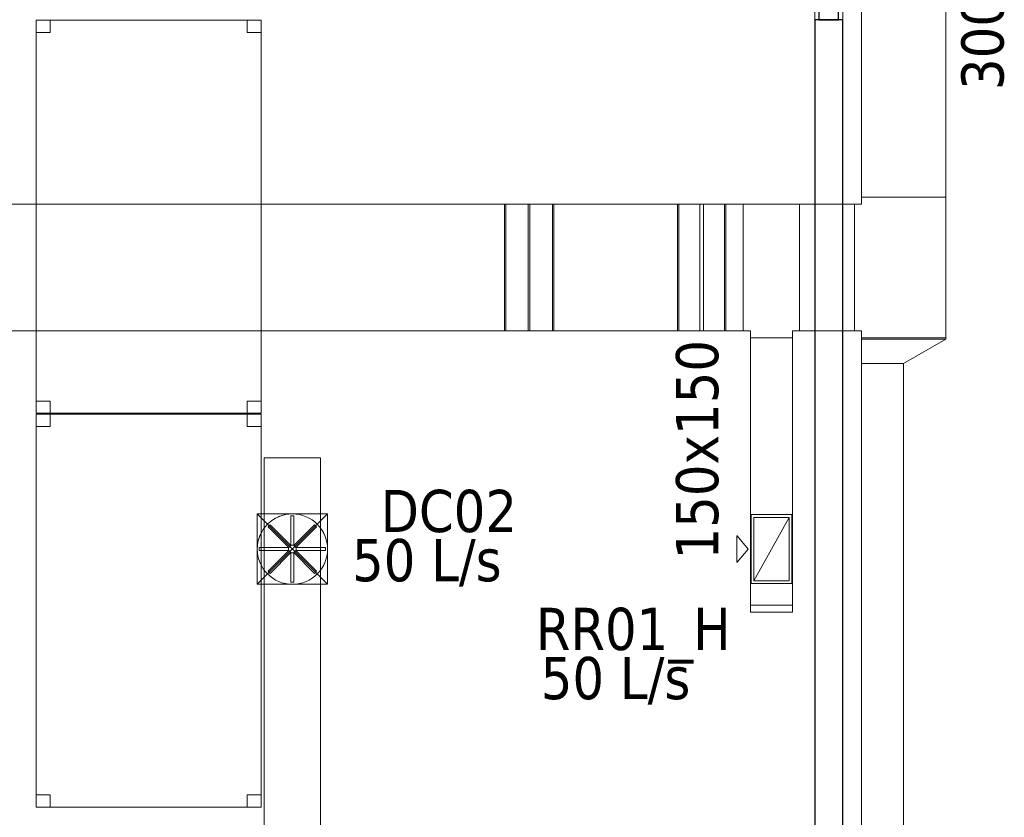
# Model space of a CAD drawing. Header units: metres. Extents: x 397.7 to 427.5, y 12.7 to 28.4.
# Tile 133 of 142: x 417.7 to 421.2, y 19.6 to 22.4. Entities that reach past the tile are written whole.
import ezdxf

# ---------------------------------------------------------------- set-up
doc = ezdxf.new("R2010")
doc.units = ezdxf.units.M
doc.layers.add('01_CARPINTERIA', color=5, linetype='Continuous', lineweight=25, true_color=0x0000ff)
for name, color, linetype, lineweight in [('02_MOBILIARIO', 7, 'Continuous', 18), ('A-DETL-____-MBND', 7, 'Continuous', 18), ('A-DETL-GENF-OTLN', 7, 'Continuous', 18), ('A-GENM-____-OTLN', 7, 'Continuous', 18), ('A-WALL-____-MCUT', 7, 'Continuous', 25), ('A-WALL-____-OTLN', 7, 'Continuous', 25), ('M-HVAC-CDFF-IDEN', 7, 'Continuous', 30), ('M-HVAC-CDFF-OTLN', 7, 'Continuous', 18), ('M-HVAC-DUCT-IDEN', 7, 'Continuous', 30), ('M-HVAC-DUCT-OTLN', 7, 'Continuous', 18)]:
    doc.layers.add(name, color=color, linetype=linetype, lineweight=lineweight)
doc.styles.add('Tahoma_2', font='tahoma.ttf', dxfattribs={"height": 0.15})

# ---------------------------------------------------------------- blocks, each defined once
blk = doc.blocks.new('Family - Taula 140X80_P2-152747-05_CLI_AIRE_P2')
at = {"layer": 'A-DETL-____-MBND', "color": 253, "true_color": 0xaaaaaa}
for p, q in [((0, 0), (0, 1.3973)), ((0, 1.3973), (0.8001, 1.3973)), ((0, 1.3973), (0, 0)), ((0.8001, 1.3973), (0, 1.3973)), ((0, 1.3536), (0, 1.3973)), ((0, 1.3973), (0.05, 1.3973)), ((0, 1.3973), (0, 1.3536)), ((0.05, 1.3973), (0, 1.3973)), ((0.05, 1.3973), (0.05, 1.3536)), ((0.05, 1.3536), (0.05, 1.3973)), ((0.7501, 1.3536), (0.7501, 1.3973)), ((0.7501, 1.3973), (0.8001, 1.3973)), ((0.7501, 1.3973), (0.7501, 1.3536)), ((0.8001, 1.3973), (0.7501, 1.3973)), ((0.8001, 1.3973), (0.8001, 1.3536)), ((0.8001, 1.3536), (0.8001, 1.3973)), ((0.8001, 1.3973), (0.8001, 0)), ((0.8001, 0), (0.8001, 1.3973)), ((0.05, 1.3536), (0, 1.3536)), ((0, 1.3536), (0.05, 1.3536)), ((0.8001, 1.3536), (0.7501, 1.3536)), ((0.7501, 1.3536), (0.8001, 1.3536)), ((0, 0), (0, 0.0437)), ((0, 0.0437), (0.05, 0.0437)), ((0, 0.0437), (0, 0)), ((0.05, 0.0437), (0, 0.0437)), ((0.05, 0.0437), (0.05, 0)), ((0.05, 0), (0.05, 0.0437)), ((0.7501, 0.0437), (0.7501, 0)), ((0.8001, 0.0437), (0.7501, 0.0437)), ((0.7501, 0), (0.7501, 0.0437)), ((0.7501, 0.0437), (0.8001, 0.0437)), ((0.8001, 0.0437), (0.8001, 0)), ((0.8001, 0), (0.8001, 0.0437)), ((0.05, 0), (0, 0)), ((0, 0), (0.05, 0)), ((0.8001, 0), (0, 0)), ((0, 0), (0.8001, 0)), ((0.8001, 0), (0.7501, 0)), ((0.7501, 0), (0.8001, 0))]:
    blk.add_line(p, q, dxfattribs=at)
blk = doc.blocks.new('Family - LONDR55-XX_ZZ-ARQ-CAA-M3D-Londres55-153252-05_CLI_AIRE_P2')
at = {"layer": '01_CARPINTERIA', "color": 161, "true_color": 0xaaaaff}
for p, q in [((0.69, 0.1487), (0.69, 0.15)), ((0.69, 0.15), (0.69, 0.1487)), ((0.815, 0.15), (0.69, 0.15)), ((0.69, 0.145), (0.69, 0.1487)), ((0.69, 0.1487), (0.69, 0.145)), ((0.8137, 0.1487), (0.69, 0.1487)), ((0.8137, 0.1487), (0.69, 0.1487)), ((0.69, 0.14), (0.69, 0.145)), ((0.69, 0.145), (0.69, 0.14)), ((0.81, 0.145), (0.69, 0.145)), ((0.81, 0.145), (0.69, 0.145)), ((0.81, 0.145), (0.805, 0.14)), ((0.805, 0.14), (0.81, 0.145)), ((0.8137, 0.1487), (0.81, 0.145)), ((0.81, 0.145), (0.8137, 0.1487)), ((0.81, 0.1), (0.81, 0.145)), ((0.81, 0.1), (0.81, 0.145)), ((0.815, 0.15), (0.8137, 0.1487)), ((0.8137, 0.1487), (0.815, 0.15)), ((0.8137, 0.1), (0.8137, 0.1487)), ((0.8137, 0.1), (0.8137, 0.1487)), ((0.815, 0.1), (0.815, 0.15)), ((0.69, 0.135), (0.69, 0.14)), ((0.69, 0.14), (0.69, 0.135)), ((0.69, 0.14), (0.805, 0.14)), ((0.805, 0.14), (0.69, 0.14)), ((0.69, 0.135), (0.69, 0.1313)), ((0.69, 0.1313), (0.69, 0.135)), ((0.8, 0.135), (0.69, 0.135)), ((0.8, 0.135), (0.69, 0.135)), ((0.69, 0.1313), (0.69, 0.13)), ((0.69, 0.13), (0.69, 0.1313)), ((0.7963, 0.1313), (0.69, 0.1313)), ((0.7963, 0.1313), (0.69, 0.1313)), ((0.795, 0.13), (0.69, 0.13)), ((0.795, 0.13), (0.7963, 0.1313)), ((0.7963, 0.1313), (0.795, 0.13)), ((0.795, 0.1), (0.795, 0.13)), ((0.7963, 0.1313), (0.8, 0.135)), ((0.8, 0.135), (0.7963, 0.1313)), ((0.7963, 0.1), (0.7963, 0.1313)), ((0.7963, 0.1), (0.7963, 0.1313)), ((0.8, 0.135), (0.805, 0.14)), ((0.805, 0.14), (0.8, 0.135)), ((0.8, 0.1), (0.8, 0.135)), ((0.8, 0.1), (0.8, 0.135)), ((0.805, 0.14), (0.805, 0.1)), ((0.805, 0.1), (0.805, 0.14)), ((0.89, 0.09), (0.05, 0.09)), ((0.05, 0.09), (0.05, 0.05)), ((0.89, 0.09), (0.05, 0.09)), ((0.05, 0.05), (0.05, 0.09)), ((0.83, 0.1), (0.78, 0.1)), ((0.78, 0.1), (0.83, 0.1)), ((0.78, 0.09), (0.78, 0.1)), ((0.78, 0.09), (0.78, 0.1)), ((0.83, 0.09), (0.78, 0.09)), ((0.78, 0.09), (0.83, 0.09)), ((0.7963, 0.1), (0.795, 0.1)), ((0.795, 0.1), (0.7963, 0.1)), ((0.8, 0.1), (0.7963, 0.1)), ((0.7963, 0.1), (0.8, 0.1)), ((0.805, 0.1), (0.8, 0.1)), ((0.8, 0.1), (0.805, 0.1)), ((0.81, 0.1), (0.805, 0.1)), ((0.805, 0.1), (0.81, 0.1)), ((0.81, 0.1), (0.8137, 0.1)), ((0.8137, 0.1), (0.81, 0.1)), ((0.8137, 0.1), (0.815, 0.1)), ((0.815, 0.1), (0.8137, 0.1)), ((0.83, 0.09), (0.83, 0.1)), ((0.83, 0.1), (0.83, 0.09)), ((0.89, 0.05), (0.89, 0.09)), ((0.89, 0.05), (0.89, 0.09)), ((0.07, 0.07), (0, 0.07)), ((0, 0.07), (0, 0)), ((0.07, 0.07), (0, 0.07)), ((0, 0), (0, 0.07)), ((0.05, 0.05), (0.89, 0.05)), ((0.05, 0.05), (0.89, 0.05)), ((0.07, 0), (0.07, 0.07)), ((0.07, 0), (0.07, 0.07)), ((0.78, 0.05), (0.83, 0.05)), ((0.83, 0.05), (0.78, 0.05)), ((0.78, 0.04), (0.78, 0.05)), ((0.78, 0.04), (0.78, 0.05)), ((0.78, 0.04), (0.83, 0.04)), ((0.83, 0.04), (0.78, 0.04)), ((0.7963, 0.04), (0.795, 0.04)), ((0.795, 0.04), (0.7963, 0.04)), ((0.795, 0.01), (0.795, 0.04)), ((0.8, 0.04), (0.7963, 0.04)), ((0.7963, 0.04), (0.8, 0.04)), ((0.7963, 0.0087), (0.7963, 0.04)), ((0.7963, 0.0087), (0.7963, 0.04)), ((0.8, 0.04), (0.805, 0.04)), ((0.805, 0.04), (0.8, 0.04)), ((0.8, 0.005), (0.8, 0.04)), ((0.8, 0.005), (0.8, 0.04)), ((0.805, 0.04), (0.81, 0.04)), ((0.81, 0.04), (0.805, 0.04)), ((0.805, 0.04), (0.805, 0)), ((0.805, 0), (0.805, 0.04)), ((0.81, 0.04), (0.8137, 0.04)), ((0.8137, 0.04), (0.81, 0.04)), ((0.81, -0.005), (0.81, 0.04)), ((0.81, -0.005), (0.81, 0.04)), ((0.8137, 0.04), (0.815, 0.04)), ((0.815, 0.04), (0.8137, 0.04)), ((0.8137, -0.0087), (0.8137, 0.04)), ((0.8137, -0.0087), (0.8137, 0.04)), ((0.815, -0.01), (0.815, 0.04)), ((0.83, 0.04), (0.83, 0.05)), ((0.83, 0.05), (0.83, 0.04)), ((0.94, 0.07), (0.87, 0.07)), ((0.87, 0.07), (0.87, 0)), ((0.94, 0.07), (0.87, 0.07)), ((0.87, 0), (0.87, 0.07)), ((0.94, 0), (0.94, 0.07)), ((0.94, 0), (0.94, 0.07)), ((0, 0), (0.07, 0)), ((0, 0), (0.07, 0)), ((0.69, 0.0087), (0.69, 0.01)), ((0.69, 0.01), (0.69, 0.0087)), ((0.69, 0.01), (0.795, 0.01)), ((0.69, 0.005), (0.69, 0.0087)), ((0.69, 0.0087), (0.69, 0.005)), ((0.69, 0.0087), (0.7963, 0.0087)), ((0.69, 0.0087), (0.7963, 0.0087)), ((0.69, 0), (0.69, 0.005)), ((0.69, 0.005), (0.69, 0)), ((0.69, 0.005), (0.8, 0.005)), ((0.69, 0.005), (0.8, 0.005)), ((0.69, -0.005), (0.69, 0)), ((0.805, 0), (0.69, 0)), ((0.69, 0), (0.805, 0)), ((0.7963, 0.0087), (0.795, 0.01)), ((0.795, 0.01), (0.7963, 0.0087)), ((0.8, 0.005), (0.7963, 0.0087)), ((0.7963, 0.0087), (0.8, 0.005)), ((0.805, 0), (0.8, 0.005)), ((0.8, 0.005), (0.805, 0)), ((0.805, 0), (0.81, -0.005)), ((0.81, -0.005), (0.805, 0)), ((0.87, 0), (0.94, 0)), ((0.87, 0), (0.94, 0)), ((0.69, 0), (0.69, -0.005)), ((0.69, -0.005), (0.69, -0.0087)), ((0.69, -0.0087), (0.69, -0.005)), ((0.69, -0.005), (0.81, -0.005)), ((0.69, -0.005), (0.81, -0.005)), ((0.69, -0.0087), (0.69, -0.01)), ((0.69, -0.01), (0.69, -0.0087)), ((0.69, -0.0087), (0.8137, -0.0087)), ((0.69, -0.0087), (0.8137, -0.0087)), ((0.69, -0.01), (0.815, -0.01)), ((0.81, -0.005), (0.8137, -0.0087)), ((0.8137, -0.0087), (0.81, -0.005)), ((0.8137, -0.0087), (0.815, -0.01)), ((0.815, -0.01), (0.8137, -0.0087))]:
    blk.add_line(p, q, dxfattribs=at)
blk = doc.blocks.new('Family - Porta P2-153253-05_CLI_AIRE_P2')
blk.add_blockref('Family - LONDR55-XX_ZZ-ARQ-CAA-M3D-Londres55-153252-05_CLI_AIRE_P2', (0, 0))
blk = doc.blocks.new('Family - Taula 140X80_P2-153270-05_CLI_AIRE_P2')
at = {"layer": 'A-DETL-____-MBND', "color": 253, "true_color": 0xaaaaaa}
for p, q in [((0, 0), (0, 1.3973)), ((0, 1.3973), (0.8001, 1.3973)), ((0.8001, 1.3973), (0, 1.3973)), ((0, 1.3973), (0, 0)), ((0, 1.3536), (0, 1.3973)), ((0, 1.3973), (0.05, 1.3973)), ((0.05, 1.3973), (0, 1.3973)), ((0, 1.3973), (0, 1.3536)), ((0.05, 1.3973), (0.05, 1.3536)), ((0.05, 1.3536), (0.05, 1.3973)), ((0.7501, 1.3536), (0.7501, 1.3973)), ((0.7501, 1.3973), (0.8001, 1.3973)), ((0.8001, 1.3973), (0.7501, 1.3973)), ((0.7501, 1.3973), (0.7501, 1.3536)), ((0.8001, 1.3973), (0.8001, 0)), ((0.8001, 0), (0.8001, 1.3973)), ((0.8001, 1.3973), (0.8001, 1.3536)), ((0.8001, 1.3536), (0.8001, 1.3973)), ((0.05, 1.3536), (0, 1.3536)), ((0, 1.3536), (0.05, 1.3536)), ((0.8001, 1.3536), (0.7501, 1.3536)), ((0.7501, 1.3536), (0.8001, 1.3536)), ((0, 0), (0, 0.0437)), ((0, 0.0437), (0.05, 0.0437)), ((0.05, 0.0437), (0, 0.0437)), ((0, 0.0437), (0, 0)), ((0.05, 0.0437), (0.05, 0)), ((0.05, 0), (0.05, 0.0437)), ((0.7501, 0), (0.7501, 0.0437)), ((0.7501, 0.0437), (0.8001, 0.0437)), ((0.8001, 0.0437), (0.7501, 0.0437)), ((0.7501, 0.0437), (0.7501, 0)), ((0.8001, 0.0437), (0.8001, 0)), ((0.8001, 0), (0.8001, 0.0437)), ((0.8001, 0), (0, 0)), ((0, 0), (0.8001, 0)), ((0.05, 0), (0, 0)), ((0, 0), (0.05, 0)), ((0.8001, 0), (0.7501, 0)), ((0.7501, 0), (0.8001, 0))]:
    blk.add_line(p, q, dxfattribs=at)
blk = doc.blocks.new('Family - Mampara P2-153343-05_CLI_AIRE_P2')
at = {"layer": 'A-WALL-____-MCUT', "color": 253, "true_color": 0xaaaaaa}
for p, q in [((4.2271, 0.1), (0, 0.1)), ((4.2271, 0), (4.2271, 0.1)), ((0, 0), (4.2271, 0))]:
    blk.add_line(p, q, dxfattribs=at)
at = {"layer": 'A-WALL-____-OTLN', "color": 253, "true_color": 0xaaaaaa}
for p, q in [((4.2271, 0.1), (0, 0.1)), ((4.2271, 0), (4.2271, 0.1)), ((0, 0), (4.2271, 0))]:
    blk.add_line(p, q, dxfattribs=at)
at = {"layer": 'A-WALL-____-OTLN', "color": 253, "lineweight": 18, "true_color": 0xaaaaaa}
blk.add_line((0, 0), (6.0214, 0), dxfattribs=at)
blk = doc.blocks.new('Family - Vano puerta-153345-05_CLI_AIRE_P2')
at = {"layer": 'A-GENM-____-OTLN', "color": 253, "true_color": 0xaaaaaa}
for p, q in [((420.6098, 23.3826), (420.5098, 23.3826)), ((420.5098, 23.3826), (420.5098, 22.4426)), ((420.6098, 23.3826), (420.5098, 23.3826)), ((420.5098, 22.4426), (420.5098, 23.3826)), ((420.6098, 22.4426), (420.6098, 23.3826)), ((420.6098, 23.3826), (420.6098, 22.4426)), ((420.5098, 22.4426), (420.6098, 22.4426)), ((420.6098, 22.4426), (420.5098, 22.4426))]:
    blk.add_line(p, q, dxfattribs=at)
blk = doc.blocks.new('LONDR55-XX_ZZ-ARQ-CAA-M3D-Londres55_ifc-1-05_CLI_AIRE_P2')
at = {"layer": '01_CARPINTERIA', "color": 253, "lineweight": 18, "true_color": 0xaaaaaa, "rotation": 270}
blk.add_blockref('Family - Porta P2-153253-05_CLI_AIRE_P2', (420.5248, 23.3826), dxfattribs=at)
at = {"layer": '02_MOBILIARIO', "color": 253, "lineweight": 18, "true_color": 0xaaaaaa}
for name, p in [('Family - Taula 140X80_P2-153270-05_CLI_AIRE_P2', (417.7421, 21.0438)), ('Family - Taula 140X80_P2-152747-05_CLI_AIRE_P2', (417.7421, 19.6438))]:
    blk.add_blockref(name, p, dxfattribs=at)
at = {"layer": 'A-GENM-____-OTLN', "color": 253, "lineweight": 18, "true_color": 0xaaaaaa}
blk.add_blockref('Family - Vano puerta-153345-05_CLI_AIRE_P2', (0, 0), dxfattribs=at)
at = {"layer": 'A-WALL-____-OTLN', "color": 253, "lineweight": 18, "true_color": 0xaaaaaa, "rotation": 90}
blk.add_blockref('Family - Mampara P2-153343-05_CLI_AIRE_P2', (420.6098, 18.2155), dxfattribs=at)
blk = doc.blocks.new('M_Te rectangular - Estándar-458036-05_CLI_AIRE_P2')
at = {"layer": 'M-HVAC-DUCT-OTLN', "color": 40, "true_color": 0xffbf00}
for p, q in [((-0.1, 0.225), (-0.1, -0.225)), ((-0.1, -0.225), (-0.1, 0.225)), ((-0.1, 0.225), (0.1, 0.225)), ((0.1, 0.225), (-0.1, 0.225)), ((0.1, -0.225), (0.1, 0.225)), ((0.1, 0.225), (0.1, -0.225)), ((-0.075, -0.225), (-0.1, -0.225)), ((-0.075, -0.225), (-0.1, -0.225)), ((-0.075, -0.225), (-0.075, -0.25)), ((-0.075, -0.25), (-0.075, -0.225)), ((0.075, -0.225), (0.075, -0.25)), ((0.1, -0.225), (0.075, -0.225)), ((0.1, -0.225), (0.075, -0.225)), ((0.075, -0.25), (0.075, -0.225)), ((-0.075, -0.25), (0.075, -0.25)), ((0.075, -0.25), (-0.075, -0.25))]:
    blk.add_line(p, q, dxfattribs=at)
blk = doc.blocks.new('M_Te rectangular - Estándar-465057-05_CLI_AIRE_P2')
at = {"layer": 'M-HVAC-DUCT-OTLN', "color": 40, "true_color": 0xffbf00}
for p, q in [((-0.25, 0.15), (-0.25, -0.15)), ((-0.25, -0.15), (-0.25, 0.15)), ((-0.25, 0.15), (0.25, 0.15)), ((0.25, 0.15), (-0.25, 0.15)), ((0.25, -0.15), (0.25, 0.15)), ((0.25, 0.15), (0.25, -0.15)), ((-0.225, -0.15), (-0.25, -0.15)), ((-0.225, -0.15), (-0.25, -0.15)), ((-0.225, -0.15), (-0.225, -0.175)), ((-0.225, -0.175), (-0.225, -0.15)), ((-0.225, -0.175), (0.225, -0.175)), ((0.225, -0.175), (-0.225, -0.175)), ((0.225, -0.15), (0.225, -0.175)), ((0.25, -0.15), (0.225, -0.15)), ((0.25, -0.15), (0.225, -0.15)), ((0.225, -0.175), (0.225, -0.15))]:
    blk.add_line(p, q, dxfattribs=at)
blk = doc.blocks.new('ZYR_03_06_08_01 Difusor Rotacional Circular Impulsió NO PLENUM - DC02-354801-05_CLI_AIRE_P2')
at = {"layer": 'A-DETL-GENF-OTLN', "color": 143, "true_color": 0x32aad1}
for p, q in [((-0.0052, 0.1179), (0.0052, 0.1179)), ((-0.0052, 0.0138), (-0.0052, 0.1179)), ((0.0052, 0.1179), (0.0052, 0.0138)), ((-0.0862, 0.0788), (-0.0788, 0.0862)), ((-0.0125, 0.0052), (-0.0862, 0.0788)), ((-0.0788, 0.0862), (-0.0052, 0.0125)), ((0.0052, 0.0125), (0.0788, 0.0862)), ((0.0862, 0.0788), (0.0125, 0.0052)), ((0.0788, 0.0862), (0.0862, 0.0788)), ((-0.1179, 0.0052), (-0.0138, 0.0052)), ((-0.1179, -0.0052), (-0.1179, 0.0052)), ((-0.0138, 0.0052), (-0.0138, -0.0052)), ((-0.0052, 0.0125), (-0.0125, 0.0052)), ((0.0052, 0.0138), (-0.0052, 0.0138)), ((0.0125, 0.0052), (0.0052, 0.0125)), ((0.0138, 0.0052), (0.1179, 0.0052)), ((0.0138, -0.0052), (0.0138, 0.0052)), ((0.1179, 0.0052), (0.1179, -0.0052)), ((-0.0138, -0.0052), (-0.1179, -0.0052)), ((-0.0862, -0.0788), (-0.0125, -0.0052)), ((-0.0052, -0.0125), (-0.0788, -0.0862)), ((-0.0125, -0.0052), (-0.0052, -0.0125)), ((-0.0052, -0.0138), (0.0052, -0.0138)), ((-0.0052, -0.1179), (-0.0052, -0.0138)), ((0.0052, -0.0125), (0.0125, -0.0052)), ((0.0788, -0.0862), (0.0052, -0.0125)), ((0.0052, -0.0138), (0.0052, -0.1179)), ((0.0125, -0.0052), (0.0862, -0.0788)), ((0.1179, -0.0052), (0.0138, -0.0052)), ((-0.0788, -0.0862), (-0.0862, -0.0788)), ((0.0862, -0.0788), (0.0788, -0.0862)), ((0.0052, -0.1179), (-0.0052, -0.1179))]:
    blk.add_line(p, q, dxfattribs=at)
blk.add_circle((0, 0), 0.125, dxfattribs=at)
blk = doc.blocks.new('M_Transición de rectangular a redondo - Ángulo - 60 grados-473491-05_CLI_AIRE_P2')
at = {"layer": 'M-HVAC-DUCT-OTLN', "color": 143, "true_color": 0x32aad1}
for p, q in [((404.3152, 21.5041), (404.3152, 21.6291)), ((404.3152, 21.6291), (404.4402, 21.6291)), ((404.3152, 21.6291), (404.3152, 21.3791)), ((404.5652, 21.6291), (404.3152, 21.6291)), ((404.4402, 21.6291), (404.5652, 21.6291)), ((404.5652, 21.6291), (404.5652, 21.5041)), ((404.5652, 21.3791), (404.5652, 21.6291)), ((404.3152, 21.3791), (404.3152, 21.5041)), ((404.5652, 21.5041), (404.5652, 21.3791)), ((404.4402, 21.3791), (404.3152, 21.3791)), ((404.3152, 21.3791), (404.5652, 21.3791)), ((404.5652, 21.3791), (404.4402, 21.3791))]:
    blk.add_line(p, q, dxfattribs=at)
for start, end in [(90, 180), (0, 90), (180, 270), (270, 0)]:
    blk.add_arc((404.4402, 21.5041), 0.125, start, end, dxfattribs=at)
blk = doc.blocks.new('MEP_15_03 Injerto Conducte - Mínimo-474498-05_CLI_AIRE_P2')
at = {"layer": 'M-HVAC-DUCT-OTLN', "color": 143, "true_color": 0x32aad1}
for p, q in [((400.2754, 16.083), (400.0254, 16.083)), ((400.0254, 16.083), (400.0254, 15.833)), ((400.0254, 16.083), (400.0254, 15.833)), ((400.2754, 16.083), (400.0254, 16.083)), ((400.2754, 15.833), (400.2754, 16.083)), ((400.2754, 15.833), (400.2754, 16.083)), ((400.0254, 15.833), (400.2754, 15.833)), ((400.0254, 15.833), (400.2754, 15.833))]:
    blk.add_line(p, q, dxfattribs=at)
blk = doc.blocks.new('ZYR_03_06_04_01 Reixa Sostre Retorn - RR01_H-V6-05_CLI_AIRE_P2')
at = {"layer": 'M-HVAC-CDFF-OTLN', "color": 40, "true_color": 0xffbf00}
for p, q in [((0.1225, 0.0725), (-0.1225, 0.0725)), ((-0.1225, 0.0725), (-0.1225, -0.0725)), ((-0.1225, -0.0725), (-0.1225, 0.0725)), ((-0.1225, 0.0725), (0.1225, 0.0725)), ((0.1225, -0.0725), (0.1225, 0.0725)), ((0.1225, 0.0725), (0.1225, -0.0725)), ((0.1125, 0.0625), (-0.1125, 0.0625)), ((-0.1125, 0.0625), (-0.1125, -0.0625)), ((-0.1125, -0.0625), (-0.1125, 0.0625)), ((-0.1125, 0.0625), (0.1125, 0.0625)), ((-0.1125, -0.0625), (-0.1125, 0.0625)), ((-0.1125, 0.0625), (0.1125, 0.0625)), ((0.1125, 0.0625), (-0.1125, 0.0625)), ((-0.1125, 0.0625), (-0.1125, -0.0625)), ((0.1125, -0.0625), (0.1125, 0.0625)), ((0.1125, 0.0625), (0.1125, -0.0625)), ((0.1125, 0.0625), (0.1125, -0.0625)), ((0.1125, -0.0625), (0.1125, 0.0625)), ((-0.1125, -0.0625), (0.1125, -0.0625)), ((0.1125, -0.0625), (-0.1125, -0.0625)), ((0.1125, -0.0625), (-0.1125, -0.0625)), ((-0.1125, -0.0625), (0.1125, -0.0625)), ((-0.1225, -0.0725), (0.1225, -0.0725)), ((0.1225, -0.0725), (-0.1225, -0.0725)), ((-0.0469, -0.1216), (0, -0.0829)), ((0.0469, -0.1216), (0, -0.0829)), ((-0.0469, -0.1226), (-0.0469, -0.1216)), ((0.0469, -0.1226), (-0.0469, -0.1226)), ((0.0469, -0.1226), (0.0469, -0.1216))]:
    blk.add_line(p, q, dxfattribs=at)
blk = doc.blocks.new('M_Remate rectangular - Estándar-481061-05_CLI_AIRE_P2')
at = {"layer": 'M-HVAC-DUCT-OTLN', "color": 40, "true_color": 0xffbf00}
for p, q in [((0, 0.075), (0, -0.075)), ((0, -0.075), (0, 0.075)), ((0, 0.075), (0.025, 0.075)), ((0.025, 0.075), (0, 0.075)), ((0.025, 0.075), (0.025, -0.075)), ((0.025, -0.075), (0.025, 0.075)), ((0.025, -0.075), (0, -0.075)), ((0.025, -0.075), (0, -0.075))]:
    blk.add_line(p, q, dxfattribs=at)
blk = doc.blocks.new('MEP_15_03 Injerto Conducte - Mínimo-480247-05_CLI_AIRE_P2')
at = {"layer": 'M-HVAC-DUCT-OTLN', "color": 40, "true_color": 0xffbf00}
for p, q in [((400.7377, 25.2479), (400.694, 25.0271)), ((400.7377, 25.2479), (400.694, 25.0271)), ((400.8603, 25.2236), (400.7377, 25.2479)), ((400.8603, 25.2236), (400.7377, 25.2479)), ((400.8166, 25.0029), (400.8603, 25.2236)), ((400.8166, 25.0029), (400.8603, 25.2236)), ((400.694, 25.0271), (400.8166, 25.0029)), ((400.694, 25.0271), (400.8166, 25.0029))]:
    blk.add_line(p, q, dxfattribs=at)
blk = doc.blocks.new('M_Transición rectangular - Ángulo - 60 grados-557654-05_CLI_AIRE_P2')
at = {"layer": 'M-HVAC-DUCT-OTLN', "color": 40, "true_color": 0xffbf00}
for p, q in [((0, 0.075), (0, -0.075)), ((0, 0.075), (0.0866, 0.075)), ((0, 0.075), (0.0866, 0.075)), ((0, -0.075), (0, 0.075)), ((0.0866, -0.225), (0.0866, 0.075)), ((0.0866, 0.075), (0.0866, -0.225)), ((0, -0.075), (0.0866, -0.225)), ((0.0866, -0.225), (0, -0.075))]:
    blk.add_line(p, q, dxfattribs=at)
blk = doc.blocks.new('M_Codo rectangular - Radio - _55 W-780751-05_CLI_AIRE_P2')
at = {"layer": 'M-HVAC-DUCT-OTLN', "color": 40, "true_color": 0xffbf00}
for p, q in [((419.4071, 21.7872), (419.4071, 21.3372)), ((419.4071, 21.3372), (419.4071, 21.7872)), ((419.4114, 21.7872), (419.4071, 21.7872)), ((419.4071, 21.7872), (419.4974, 21.7872)), ((419.4114, 21.7872), (419.4974, 21.7872)), ((419.4114, 21.3372), (419.4114, 21.7872)), ((419.4974, 21.7872), (419.4974, 21.3372)), ((419.4071, 21.3372), (419.4114, 21.3372)), ((419.4071, 21.3372), (419.4974, 21.3372)), ((419.4974, 21.3372), (419.4114, 21.3372))]:
    blk.add_line(p, q, dxfattribs=at)
blk = doc.blocks.new('M_Codo rectangular - Radio - _55 W-V9-05_CLI_AIRE_P2')
at = {"layer": 'M-HVAC-DUCT-OTLN', "color": 40, "true_color": 0xffbf00}
for p, q in [((419.5777, 21.7872), (419.4916, 21.7872)), ((419.4916, 21.7872), (419.4916, 21.3372)), ((419.582, 21.7872), (419.4916, 21.7872)), ((419.5777, 21.3372), (419.5777, 21.7872)), ((419.582, 21.7872), (419.5777, 21.7872)), ((419.582, 21.3372), (419.582, 21.7872)), ((419.582, 21.7872), (419.582, 21.3372)), ((419.4916, 21.3372), (419.5777, 21.3372)), ((419.582, 21.3372), (419.4916, 21.3372)), ((419.5777, 21.3372), (419.582, 21.3372))]:
    blk.add_line(p, q, dxfattribs=at)
blk = doc.blocks.new('M_Codo rectangular - Radio - _55 W-780756-05_CLI_AIRE_P2')
at = {"layer": 'M-HVAC-DUCT-OTLN', "color": 40, "true_color": 0xffbf00}
for p, q in [((420.1013, 21.3372), (420.1013, 21.7872)), ((420.1013, 21.7872), (420.1895, 21.7872)), ((420.1939, 21.7872), (420.1013, 21.7872)), ((420.1895, 21.7872), (420.1895, 21.3372)), ((420.1939, 21.7872), (420.1895, 21.7872)), ((420.1939, 21.3372), (420.1939, 21.7872)), ((420.1939, 21.7872), (420.1939, 21.3372)), ((420.1895, 21.3372), (420.1013, 21.3372)), ((420.1939, 21.3372), (420.1013, 21.3372)), ((420.1895, 21.3372), (420.1939, 21.3372))]:
    blk.add_line(p, q, dxfattribs=at)

msp = doc.modelspace()

# ---------------------------------------------------------------- linework, layer by layer
at = {"layer": 'M-HVAC-DUCT-OTLN', "color": 40, "true_color": 0xffbf00}
for p, q in [((420.6759, 21.8122), (420.6759, 23.1522)), ((420.9759, 23.1522), (420.9759, 21.8122)), ((420.6759, 21.8122), (420.9759, 21.8122)), ((415.8598, 21.7872), (419.4071, 21.7872)), ((419.4071, 21.3372), (419.4071, 21.7872)), ((419.4114, 21.7872), (419.4114, 21.3372)), ((419.5777, 21.7872), (419.4114, 21.7872)), ((419.4916, 21.3372), (419.4916, 21.7872)), ((419.4974, 21.3372), (419.4974, 21.7872)), ((419.5777, 21.7872), (419.5777, 21.3372)), ((419.582, 21.7872), (419.582, 21.3372)), ((419.582, 21.7872), (420.022, 21.7872)), ((420.022, 21.7872), (420.022, 21.3372)), ((420.1895, 21.7872), (420.0264, 21.7872)), ((420.0264, 21.3372), (420.0264, 21.7872)), ((420.1013, 21.7872), (420.1013, 21.3372)), ((420.1146, 21.7872), (420.1146, 21.3372)), ((420.1895, 21.3372), (420.1895, 21.7872)), ((420.1939, 21.3372), (420.1939, 21.7872)), ((420.1939, 21.7872), (420.2561, 21.7872)), ((420.2561, 21.3372), (420.2561, 21.7872)), ((420.4561, 21.7872), (420.4561, 21.3372)), ((420.4561, 21.7872), (420.6509, 21.7872)), ((420.6509, 21.7872), (420.6509, 21.3372)), ((419.4071, 21.3372), (415.8598, 21.3372)), ((419.4114, 21.3372), (419.5777, 21.3372)), ((420.022, 21.3372), (419.582, 21.3372)), ((420.0264, 21.3372), (420.1895, 21.3372)), ((420.2561, 21.3372), (420.1939, 21.3372)), ((420.6509, 21.3372), (420.4561, 21.3372)), ((420.4311, 21.3122), (420.2811, 21.3122)), ((420.2811, 20.3622), (420.2811, 21.3122)), ((420.4311, 21.3122), (420.4311, 20.3622)), ((420.9759, 21.3122), (420.6759, 21.3122)), ((420.6759, 21.3072), (420.6759, 21.3122)), ((420.9759, 21.3072), (420.6759, 21.3072)), ((420.9759, 21.3122), (420.9759, 21.3072)), ((420.8259, 21.2206), (420.6759, 21.2206)), ((420.6759, 18.2823), (420.6759, 21.2206)), ((420.8259, 21.2206), (420.8259, 18.2823)), ((420.4186, 20.6738), (420.2936, 20.6738)), ((420.2936, 20.6738), (420.2936, 20.4488)), ((420.2936, 20.4488), (420.4186, 20.6738)), ((420.4186, 20.4488), (420.4186, 20.6738)), ((420.2936, 20.4488), (420.4186, 20.4488)), ((420.4311, 20.3622), (420.2811, 20.3622))]:
    msp.add_line(p, q, dxfattribs=at)
at = {"layer": 'M-HVAC-DUCT-OTLN', "color": 143, "true_color": 0x32aad1}
for p, q in [((418.5528, 20.8857), (418.7528, 20.8857)), ((418.5528, 16.9523), (418.5528, 20.8857)), ((418.7528, 20.8857), (418.7528, 16.9523)), ((418.5278, 20.4363), (418.5278, 20.6863)), ((418.5278, 20.6863), (418.7778, 20.6863)), ((418.5278, 20.6863), (418.7778, 20.4363)), ((418.7778, 20.6863), (418.5278, 20.4363)), ((418.7778, 20.6863), (418.7778, 20.4363)), ((418.7778, 20.4363), (418.5278, 20.4363))]:
    msp.add_line(p, q, dxfattribs=at)

# ---------------------------------------------------------------- block references
at = {"lineweight": 5}
msp.add_blockref('LONDR55-XX_ZZ-ARQ-CAA-M3D-Londres55_ifc-1-05_CLI_AIRE_P2', (0, 0), dxfattribs=at)
at = {"layer": 'A-DETL-GENF-OTLN', "color": 143, "true_color": 0x32aad1}
msp.add_blockref('ZYR_03_06_08_01 Difusor Rotacional Circular Impulsió NO PLENUM - DC02-354801-05_CLI_AIRE_P2', (418.6528, 20.5613), dxfattribs=at)
at = {"layer": 'M-HVAC-CDFF-OTLN', "color": 40, "true_color": 0xffbf00, "rotation": 269.9999999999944}
msp.add_blockref('ZYR_03_06_04_01 Reixa Sostre Retorn - RR01_H-V6-05_CLI_AIRE_P2', (420.3561, 20.5613), dxfattribs=at)
at = {"layer": 'M-HVAC-DUCT-OTLN', "color": 40, "true_color": 0xffbf00}
for name, p, rotation in [('M_Te rectangular - Estándar-465057-05_CLI_AIRE_P2', (420.8259, 21.5622), 270), ('M_Transición rectangular - Ángulo - 60 grados-557654-05_CLI_AIRE_P2', (420.7509, 21.2206), 90), ('MEP_15_03 Injerto Conducte - Mínimo-480247-05_CLI_AIRE_P2', (32.1042, -81.977), 11.20689815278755), ('M_Remate rectangular - Estándar-481061-05_CLI_AIRE_P2', (420.3561, 20.3622), 270)]:
    msp.add_blockref(name, p, dxfattribs=dict(at, rotation=rotation))
for name, p in [('M_Codo rectangular - Radio - _55 W-780751-05_CLI_AIRE_P2', (0, 0)), ('M_Codo rectangular - Radio - _55 W-V9-05_CLI_AIRE_P2', (0, 0)), ('M_Codo rectangular - Radio - _55 W-780756-05_CLI_AIRE_P2', (0, 0)), ('M_Te rectangular - Estándar-458036-05_CLI_AIRE_P2', (420.3561, 21.5622))]:
    msp.add_blockref(name, p, dxfattribs=at)
at = {"layer": 'M-HVAC-DUCT-OTLN', "color": 40, "true_color": 0xffbf00, "extrusion": (0, 0, -1)}
msp.add_blockref('M_Codo rectangular - Radio - _55 W-780756-05_CLI_AIRE_P2', (-840.2159, 0), dxfattribs=at)
at = {"layer": 'M-HVAC-DUCT-OTLN', "color": 143, "true_color": 0x32aad1, "rotation": 180}
msp.add_blockref('M_Transición de rectangular a redondo - Ángulo - 60 grados-473491-05_CLI_AIRE_P2', (823.0931, 42.0654), dxfattribs=at)
at = {"layer": 'M-HVAC-DUCT-OTLN', "color": 143, "true_color": 0x32aad1}
msp.add_blockref('MEP_15_03 Injerto Conducte - Mínimo-474498-05_CLI_AIRE_P2', (18.5025, 4.6033), dxfattribs=at)

# ---------------------------------------------------------------- texts
at = {"layer": 'M-HVAC-CDFF-IDEN', "char_height": 0.15, "attachment_point": 1, "style": 'Tahoma_2'}
for s, insert, width in [('DC02', (418.9665, 20.7719), 0.577215), ('50 L/s', (418.8649, 20.5972), 0.661392), ('RR01_H', (419.5184, 20.3527), 0.865822), ('50 L/s', (419.536, 20.1781), 0.661392)]:
    msp.add_mtext(s, dxfattribs=dict(at, insert=insert, width=width))
at = {"layer": 'M-HVAC-DUCT-IDEN', "char_height": 0.15, "width": 0.913924, "attachment_point": 1, "rotation": 90, "style": 'Tahoma_2'}
for s, insert in [('300x150', (421.0314, 22.1927)), ('150x150', (420.0167, 20.5243))]:
    msp.add_mtext(s, dxfattribs=dict(at, insert=insert))

doc.saveas('drawing.dxf')
